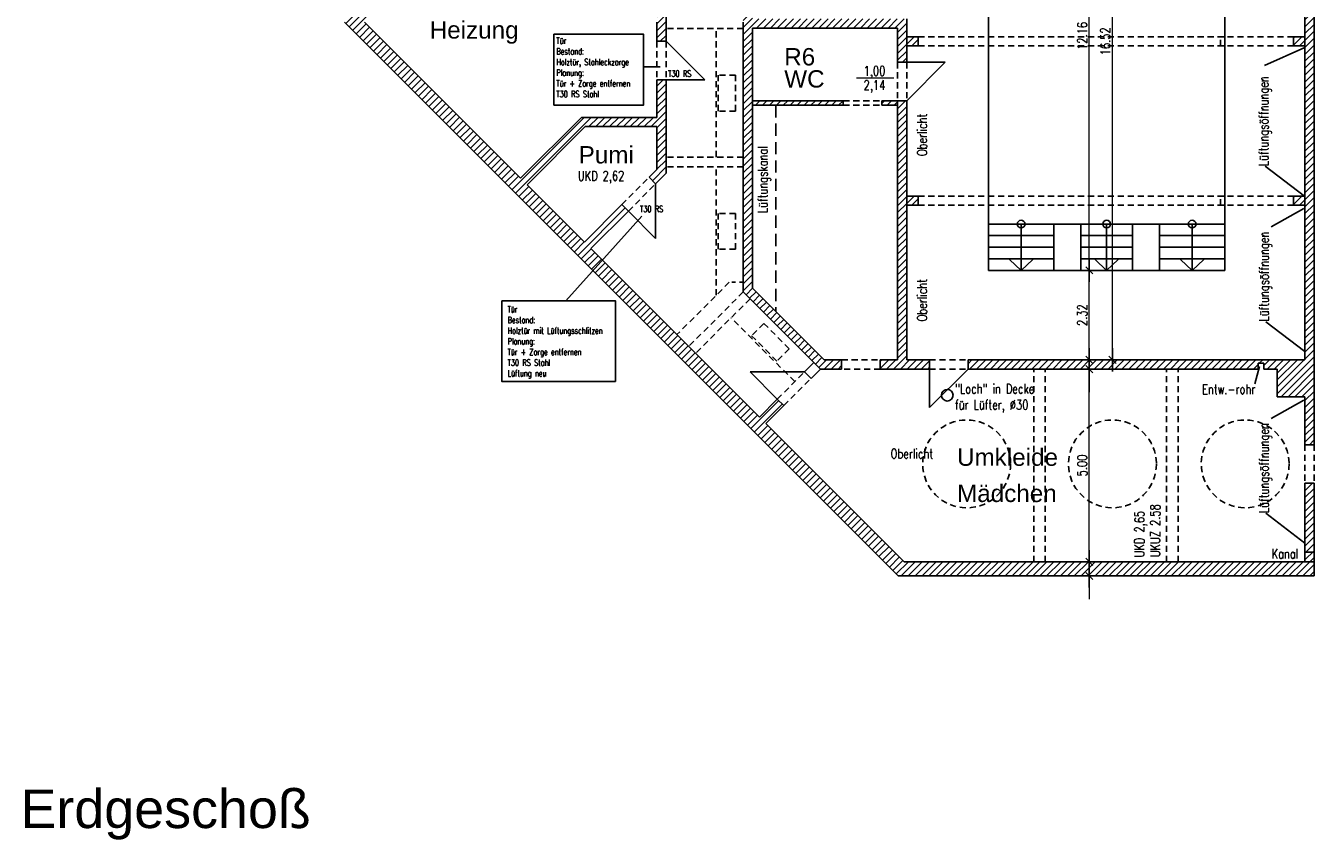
# Model space of a CAD drawing. Extents: x 30 to 188, y -145 to 605.
# Tile 3 of 23: x 40 to 73, y -90 to -69. Entities that reach past the tile are written whole.
import ezdxf

# ---------------------------------------------------------------- set-up
doc = ezdxf.new("R2010")
doc.units = 0
doc.header["$LTSCALE"] = 0.0125
doc.header["$PDMODE"] = 35
doc.header["$PDSIZE"] = 0.1
doc.linetypes.add('VERDECKT', pattern=[9.525, 6.35, -3.175])
for name, color, linetype in [('A_Bemassung', 1, 'Continuous'), ('Bemaszung', 7, 'Continuous'), ('Grundriß', 2, 'Continuous'), ('Masznahmen', 7, 'Continuous'), ('Neubau', 10, 'Continuous'), ('Raumbezeichnung', 2, 'Continuous'), ('Schraffur', 8, 'Continuous'), ('Text', 7, 'Continuous'), ('Türen', 1, 'Continuous'), ('Unterzüge', 9, 'VERDECKT')]:
    doc.layers.add(name, color=color, linetype=linetype)
doc.styles.add('ROMAN', font='ARIAL.TTF')
doc.styles.add('Romans', font='Romans.shx')
doc.styles.add('romans-07', font='Romans.shx', dxfattribs={"width": 0.75})
doc.dimstyles.new('AEC Bemassung 1-100', dxfattribs={"dimtxt": 0.25, "dimasz": 0.3, "dimexe": 0.125, "dimexo": 0, "dimgap": 0.06, "dimtad": 1, "dimdec": 3, "dimrnd": 0.005, "dimzin": 12, "dimdsep": 46, "dimtxsty": 'romans-07', "dimblk": 'BPTICK', "dimcen": 0.125, "dimdle": 0.0625, "dimse1": 1, "dimse2": 1, "dimclrd": 1, "dimclre": 6, "dimclrt": 7, "dimazin": 0, "dimtfac": 1, "dimtdec": 3, "dimtix": 1, "dimtmove": 2, "dimatfit": 2, "dimldrblk": 'BPTICK', "dimfxl": 0, "dimtolj": 1, "dimtzin": 0, "dimlwd": 18, "dimlwe": 18, "dimarcsym": 0})

# ---------------------------------------------------------------- blocks, each defined once
blk = doc.blocks.new('BPTICK')
at = {"color": 0, "linetype": 'ByBlock'}
for p, q in [((-1, 0), (1, 0)), ((0, -1), (0, 1))]:
    blk.add_line(p, q, dxfattribs=at)
at = {"color": 2, "linetype": 'ByBlock'}
blk.add_line((-0.31, -0.31), (0.31, 0.31), dxfattribs=at)
blk = doc.blocks.new('*D58')
at = {"layer": 'A_Bemassung', "color": 1, "linetype": 'Continuous', "lineweight": 18}
for p, q in [((67.652, -82.761), (67.652, -82.461)), ((67.652, -83.426), (67.652, -83.061)), ((67.652, -83.726), (67.652, -84.026))]:
    blk.add_line(p, q, dxfattribs=at)
at = {"layer": 'Defpoints', "color": 0, "linetype": 'Continuous'}
for p in [(66.952, -83.061), (67.652, -83.061), (66.952, -83.426)]:
    blk.add_point(p, dxfattribs=at)
at = {"layer": 'A_Bemassung', "color": 1, "linetype": 'Continuous', "lineweight": 18, "xscale": 0.3, "yscale": 0.3, "zscale": 0.3}
for p, rotation in [((67.652, -83.061), 270), ((67.652, -83.426), 90)]:
    blk.add_blockref('BPTICK', p, dxfattribs=dict(at, rotation=rotation))
blk = doc.blocks.new('*D59')
at = {"layer": 'Bemaszung', "color": 1, "linetype": 'Continuous', "lineweight": 18}
blk.add_line((67.652, -82.761), (67.652, -78.361), dxfattribs=at)
at = {"layer": 'Defpoints', "color": 0, "linetype": 'Continuous'}
for p in [(66.952, -78.061), (67.652, -78.061), (66.952, -83.061)]:
    blk.add_point(p, dxfattribs=at)
at = {"layer": 'Bemaszung', "color": 1, "linetype": 'Continuous', "lineweight": 18, "xscale": 0.3, "yscale": 0.3, "zscale": 0.3}
for p, rotation in [((67.652, -78.061), 90), ((67.652, -83.061), 270)]:
    blk.add_blockref('BPTICK', p, dxfattribs=dict(at, rotation=rotation))
at = {"layer": 'Bemaszung', "color": 7, "linetype": 'Continuous', "lineweight": -3, "insert": (67.467, -80.561), "char_height": 0.25, "attachment_point": 5, "rotation": 90, "style": 'romans-07'}
blk.add_mtext('\\A1;\\A1;5.00', dxfattribs=at)
blk = doc.blocks.new('*D60')
at = {"layer": 'Bemaszung', "color": 1, "linetype": 'Continuous', "lineweight": 18}
for p, q in [((67.652, -77.521), (67.652, -77.221)), ((67.652, -78.061), (67.652, -77.821)), ((67.652, -78.361), (67.652, -78.661))]:
    blk.add_line(p, q, dxfattribs=at)
at = {"layer": 'Defpoints', "color": 0, "linetype": 'Continuous'}
for p in [(66.952, -77.821), (67.652, -77.821), (66.952, -78.061)]:
    blk.add_point(p, dxfattribs=at)
at = {"layer": 'Bemaszung', "color": 1, "linetype": 'Continuous', "lineweight": 18, "xscale": 0.3, "yscale": 0.3, "zscale": 0.3}
for p, rotation in [((67.652, -77.821), 270), ((67.652, -78.061), 90)]:
    blk.add_blockref('BPTICK', p, dxfattribs=dict(at, rotation=rotation))
blk = doc.blocks.new('*D61')
at = {"layer": 'Bemaszung', "color": 1, "linetype": 'Continuous', "lineweight": 18}
blk.add_line((67.652, -77.521), (67.652, -75.801), dxfattribs=at)
at = {"layer": 'Defpoints', "color": 0, "linetype": 'Continuous'}
for p in [(66.952, -75.501), (67.652, -75.501), (66.952, -77.821)]:
    blk.add_point(p, dxfattribs=at)
at = {"layer": 'Bemaszung', "color": 1, "linetype": 'Continuous', "lineweight": 18, "xscale": 0.3, "yscale": 0.3, "zscale": 0.3}
for p, rotation in [((67.652, -75.501), 90), ((67.652, -77.821), 270)]:
    blk.add_blockref('BPTICK', p, dxfattribs=dict(at, rotation=rotation))
at = {"layer": 'Bemaszung', "color": 7, "linetype": 'Continuous', "lineweight": -3, "insert": (67.467, -76.661), "char_height": 0.25, "attachment_point": 5, "rotation": 90, "style": 'romans-07'}
blk.add_mtext('\\A1;\\A1;2.32', dxfattribs=at)
blk = doc.blocks.new('*D62')
at = {"layer": 'Bemaszung', "color": 1, "linetype": 'Continuous', "lineweight": 18}
blk.add_line((67.652, -75.201), (67.652, -63.641), dxfattribs=at)
at = {"layer": 'Defpoints', "color": 0, "linetype": 'Continuous'}
for p in [(66.952, -63.341), (67.652, -63.341), (66.952, -75.501)]:
    blk.add_point(p, dxfattribs=at)
at = {"layer": 'Bemaszung', "color": 1, "linetype": 'Continuous', "lineweight": 18, "xscale": 0.3, "yscale": 0.3, "zscale": 0.3}
for p, rotation in [((67.652, -63.341), 90), ((67.652, -75.501), 270)]:
    blk.add_blockref('BPTICK', p, dxfattribs=dict(at, rotation=rotation))
at = {"layer": 'Bemaszung', "color": 7, "linetype": 'Continuous', "lineweight": -3, "insert": (67.467, -69.421), "char_height": 0.25, "attachment_point": 5, "rotation": 90, "style": 'romans-07'}
blk.add_mtext('\\A1;\\A1;12.16', dxfattribs=at)
blk = doc.blocks.new('*D64')
at = {"layer": 'Bemaszung', "color": 1, "linetype": 'Continuous', "lineweight": 18}
blk.add_line((68.252, -77.521), (68.252, -61.601), dxfattribs=at)
at = {"layer": 'Defpoints', "color": 0, "linetype": 'Continuous'}
for p in [(67.552, -61.301), (68.252, -61.301), (67.552, -77.821)]:
    blk.add_point(p, dxfattribs=at)
at = {"layer": 'Bemaszung', "color": 1, "linetype": 'Continuous', "lineweight": 18, "xscale": 0.3, "yscale": 0.3, "zscale": 0.3}
for p, rotation in [((68.252, -61.301), 90), ((68.252, -77.821), 270)]:
    blk.add_blockref('BPTICK', p, dxfattribs=dict(at, rotation=rotation))
at = {"layer": 'Bemaszung', "color": 7, "linetype": 'Continuous', "lineweight": -3, "insert": (68.067, -69.561), "char_height": 0.25, "attachment_point": 5, "rotation": 90, "style": 'romans-07'}
blk.add_mtext('\\A1;\\A1;16.52', dxfattribs=at)

msp = doc.modelspace()

# ---------------------------------------------------------------- hatches: boundary and pattern name
at = {"layer": 'Schraffur'}
h = msp.add_hatch(dxfattribs=at)
h.set_pattern_fill('ANSI31', color=256, scale=0.04, angle=180, style=0)
h.paths.add_polyline_path([(68.1625, -49.7457), (73.2809, -49.7457), (71.4539, -47.9187), (71.1958, -48.1768), (72.3998, -49.3807), (68.5274, -49.3807), (70.4635, -47.4445), (70.5594, -47.5404), (70.8175, -47.2823), (70.4635, -46.9283), (48.3313, -69.0605), (62.6966, -83.4257), (73.4859, -83.4257), (73.4859, -81.0226), (73.2459, -81.0226), (73.2459, -83.0607), (62.8477, -83.0607), (59.2618, -79.4747), (59.7275, -79.0091), (59.5579, -78.8393), (59.0921, -79.3051), (57.2617, -77.4748), (57.2618, -77.4747), (54.7227, -74.9357), (55.6948, -73.9635), (55.5251, -73.7938), (54.5529, -74.7658), (53.068, -73.2809), (54.5748, -71.774), (56.4359, -71.774), (56.4359, -72.8828), (56.2321, -73.0866), (56.4018, -73.2564), (56.6759, -72.9823), (56.6759, -70.5591), (56.4359, -70.5591), (56.4359, -71.534), (54.4757, -71.534), (52.8982, -73.1112), (48.8476, -69.0605), (54.5528, -63.3553), (54.7024, -63.5048), (54.872, -63.3352), (54.7225, -63.1856)])
h = msp.add_hatch(dxfattribs=at)
h.set_pattern_fill('ANSI31', color=256, scale=0.04, angle=180, style=0)
h.paths.add_polyline_path([(58.9159, -69.2194), (62.6758, -69.2194), (62.6758, -70.1044), (62.9159, -70.1044), (62.9159, -68.9794), (62.6758, -68.9794), (58.9159, -68.9794), (58.9159, -62.1602), (61.6759, -59.4001), (61.7756, -59.4998), (61.9453, -59.3301), (61.8457, -59.2304), (63.147, -57.9291), (62.9773, -57.7594), (60.676, -60.0608), (58.6759, -62.0608), (58.6759, -69.0607), (58.6759, -76.0606), (60.676, -78.0606), (61.2256, -78.0606), (61.2256, -77.8206), (60.7754, -77.8206), (58.9159, -75.9612)])
h = msp.add_hatch(dxfattribs=at)
h.set_pattern_fill('ANSI31', color=256, scale=0.04, angle=180, style=0)
h.paths.add_polyline_path([(72.5259, -78.7806), (73.2459, -78.7806), (73.2459, -80.0226), (73.4859, -80.0226), (73.4859, -60.5039), (73.2459, -60.5039), (73.2459, -77.8206), (64.5049, -77.8206), (64.5049, -78.0606), (72.0305, -78.0606), (72.0305, -77.9106), (72.1805, -77.9106), (72.1805, -78.0606), (72.5259, -78.0606)])
h = msp.add_hatch(dxfattribs=at)
h.set_pattern_fill('ANSI31', color=256, scale=0.04, angle=180, style=0)
h.paths.add_polyline_path([(56.4358, -69.0607), (56.436, -69.5591), (56.6758, -69.5591), (56.6759, -65.139), (56.456, -64.919), (56.2864, -65.0887), (56.4359, -65.2384), (56.4359, -69.0607)])
h = msp.add_hatch(dxfattribs=at)
h.set_pattern_fill('ANSI31', color=256, scale=0.04, angle=180, style=0)
h.paths.add_polyline_path([(63.2159, -69.4406), (62.9159, -69.4406), (62.9159, -69.6806), (63.2159, -69.6806)])
h = msp.add_hatch(dxfattribs=at)
h.set_pattern_fill('ANSI31', color=256, scale=0.04, angle=180, style=0)
h.paths.add_polyline_path([(73.2459, -69.4406), (73.0916, -69.4406), (72.9459, -69.5222), (72.9459, -69.6806), (73.2459, -69.6806)])
h.paths.add_polyline_path([(73.0916, -69.4406), (72.9459, -69.4406), (72.9459, -69.5222)])
h = msp.add_hatch(dxfattribs=at)
h.set_pattern_fill('ANSI31', color=256, scale=0.04, angle=180, style=0)
h.paths.add_polyline_path([(61.2705, -71.2194), (61.2705, -71.1044), (58.9159, -71.1044), (58.9159, -71.2194)])
h.paths.add_polyline_path([(62.6758, -71.2194), (62.6758, -71.1306), (62.6758, -71.1044), (62.2694, -71.1044), (62.2694, -71.2194)])
h = msp.add_hatch(dxfattribs=at)
h.set_pattern_fill('ANSI31', color=256, scale=0.04, angle=180, style=0)
h.paths.add_polyline_path([(62.9155, -77.8206), (62.9159, -71.1044), (62.6758, -71.1044), (62.6758, -77.8206), (62.2256, -77.8206), (62.2256, -78.0606), (62.6758, -78.0606), (63.5048, -78.0606), (63.5049, -77.8206)])
h = msp.add_hatch(dxfattribs=at)
h.set_pattern_fill('ANSI31', color=256, scale=0.04, angle=180, style=0)
h.paths.add_polyline_path([(63.2159, -73.574), (62.9158, -73.574), (62.9157, -73.814), (63.2159, -73.814)])
h.paths.add_polyline_path([(73.2459, -73.574), (72.9459, -73.574), (72.9459, -73.814), (73.2459, -73.814)])

# ---------------------------------------------------------------- linework, layer by layer
at = {"layer": 'Bemaszung', "color": 1, "linetype": 'Continuous', "lineweight": 18}
msp.add_line((62.5774, -70.5124), (61.61, -70.5124), dxfattribs=at)
at = {"layer": 'Grundriß', "color": 2, "linetype": 'Continuous', "ltscale": 4}
for p, q in [((73.2459, -77.8206), (73.2459, -60.5039)), ((73.4859, -80.0226), (73.4859, -60.5039)), ((56.6759, -65.139), (56.6758, -69.5591)), ((62.6966, -83.4257), (48.3313, -69.0605)), ((52.8982, -73.1112), (48.8476, -69.0605)), ((56.4358, -69.0607), (56.436, -69.5591)), ((58.6759, -69.0607), (58.6759, -71.0607)), ((58.6759, -69.0607), (58.6759, -76.0606)), ((58.9159, -69.2194), (58.9159, -75.9612)), ((58.9159, -69.2194), (62.6758, -69.2194)), ((62.6758, -70.1044), (62.6758, -69.2194)), ((56.6758, -69.5591), (56.436, -69.5591)), ((62.9159, -70.1044), (62.6758, -70.1044)), ((56.4359, -70.5591), (56.4359, -71.534)), ((56.6759, -70.5591), (56.4359, -70.5591)), ((56.6759, -70.5591), (56.6759, -72.9823)), ((58.9159, -71.1044), (61.2705, -71.1044)), ((62.2694, -71.1044), (62.6758, -71.1044)), ((62.9159, -71.1044), (62.6758, -71.1044)), ((58.9159, -71.2194), (61.2705, -71.2194)), ((62.2694, -71.2194), (62.6758, -71.2194)), ((54.4757, -71.534), (52.8982, -73.1112)), ((54.5748, -71.774), (53.068, -73.2809)), ((56.4359, -71.534), (54.4757, -71.534)), ((56.4359, -71.774), (54.5748, -71.774)), ((56.4359, -71.7739), (56.4359, -72.8828)), ((56.4359, -72.8828), (56.2321, -73.0866)), ((56.6759, -72.9823), (56.4018, -73.2564)), ((54.5529, -74.7658), (53.068, -73.2809)), ((55.5251, -73.7938), (54.5529, -74.7658)), ((55.6948, -73.9635), (54.7227, -74.9357)), ((59.0921, -79.3051), (54.7227, -74.9357)), ((60.676, -78.0606), (58.6759, -76.0606)), ((60.7754, -77.8206), (58.9159, -75.9612)), ((61.2256, -77.8206), (60.7754, -77.8206)), ((62.6758, -77.8206), (62.2256, -77.8206)), ((63.5049, -77.8206), (62.9155, -77.8206)), ((63.5048, -78.0606), (63.5049, -77.8206)), ((73.2459, -77.8206), (64.5049, -77.8206)), ((64.5049, -78.0606), (64.5049, -77.8206)), ((60.5063, -77.8909), (60.265, -78.1322)), ((60.676, -78.0606), (60.4347, -78.3019)), ((61.2256, -78.0606), (60.676, -78.0606)), ((61.2256, -78.0606), (60.676, -78.0606)), ((62.6758, -78.0606), (62.2256, -78.0606)), ((62.6758, -78.0606), (62.2256, -78.0606)), ((63.5048, -78.0606), (62.6758, -78.0606)), ((72.0305, -78.0606), (64.5049, -78.0606)), ((72.1805, -77.9106), (72.0305, -77.9106)), ((72.5259, -78.0606), (72.1805, -78.0606)), ((72.5259, -78.7806), (72.5259, -78.0606)), ((59.5579, -78.8393), (59.0921, -79.3051)), ((73.2459, -78.7806), (72.5259, -78.7806)), ((73.2459, -80.0226), (73.2459, -78.7806)), ((59.7275, -79.0091), (59.2617, -79.4748)), ((62.8477, -83.0607), (59.2618, -79.4747)), ((73.2459, -80.0226), (73.4859, -80.0226)), ((73.2459, -83.0607), (73.2459, -81.0226)), ((73.2459, -81.0226), (73.4859, -81.0226)), ((73.4859, -83.4257), (73.4859, -81.0226)), ((73.2459, -83.0607), (62.8477, -83.0607)), ((73.4859, -83.4257), (62.6966, -83.4257))]:
    msp.add_line(p, q, dxfattribs=at)
at = {"layer": 'Grundriß'}
for p, q in [((65.0359, -75.5006), (65.0359, -63.3406)), ((71.1659, -75.5006), (71.1659, -63.3406)), ((62.9159, -69.4406), (63.2159, -69.4406)), ((73.2459, -69.4406), (72.9459, -69.4406)), ((62.9159, -69.6806), (63.2159, -69.6806)), ((73.2459, -69.6806), (72.9459, -69.6806)), ((62.9159, -73.574), (63.2159, -73.574)), ((62.9159, -73.814), (63.2159, -73.814)), ((73.2459, -73.574), (72.9459, -73.574)), ((73.2459, -73.814), (72.9459, -73.814)), ((66.7292, -74.3006), (65.0359, -74.3006)), ((65.8826, -74.3006), (65.8826, -75.5006)), ((66.7292, -75.5006), (66.7292, -74.3006)), ((67.4292, -74.3006), (66.7292, -74.3006)), ((67.4292, -75.5006), (67.4292, -74.3006)), ((68.7726, -74.3006), (67.4292, -74.3006)), ((68.1009, -74.3006), (68.1009, -75.5006)), ((68.7726, -75.5006), (68.7726, -74.3006)), ((69.4726, -74.3006), (68.7726, -74.3006)), ((69.4726, -75.5006), (69.4726, -74.3006)), ((71.1659, -74.3006), (69.4726, -74.3006)), ((70.3192, -74.3006), (70.3192, -75.5006)), ((66.7292, -74.6006), (65.0359, -74.6006)), ((68.7726, -74.6006), (67.4292, -74.6006)), ((71.1659, -74.6006), (69.4726, -74.6006)), ((66.7292, -74.9006), (65.0359, -74.9006)), ((68.7726, -74.9006), (67.4292, -74.9006)), ((71.1659, -74.9006), (69.4726, -74.9006)), ((66.7292, -75.2006), (65.0359, -75.2006)), ((71.1659, -75.5006), (65.0359, -75.5006)), ((65.8826, -75.5006), (65.5826, -75.2206)), ((66.1826, -75.2206), (65.8826, -75.5006)), ((68.7726, -75.2006), (67.4292, -75.2006)), ((68.1009, -75.5006), (67.8009, -75.2206)), ((68.4009, -75.2206), (68.1009, -75.5006)), ((71.1659, -75.2006), (69.4726, -75.2006)), ((70.0192, -75.2206), (70.3192, -75.5006)), ((70.3192, -75.5006), (70.6192, -75.2206)), ((61.2256, -77.8206), (61.2256, -78.0606)), ((62.2256, -77.8206), (62.2256, -78.0606)), ((72.0305, -77.9106), (72.0305, -78.0606)), ((72.1805, -77.9106), (72.1805, -78.0606)), ((73.2459, -82.8107), (73.4859, -82.8107)), ((73.2459, -83.0607), (73.4859, -83.0607))]:
    msp.add_line(p, q, dxfattribs=at)
at = {"layer": 'Grundriß', "color": 2, "linetype": 'Continuous', "ltscale": 2}
for p, q in [((62.9159, -68.9794), (62.9159, -70.1044)), ((63.2159, -69.4406), (63.2159, -69.6806)), ((72.9459, -69.4406), (72.9459, -69.6806)), ((61.2705, -71.1044), (61.2705, -71.2194)), ((62.2694, -71.1044), (62.2694, -71.2194)), ((62.6758, -77.8206), (62.6758, -71.1044)), ((62.9159, -71.1044), (62.9155, -77.8206)), ((56.2321, -73.0866), (56.4018, -73.2564)), ((55.5251, -73.7938), (55.6948, -73.9635)), ((63.2159, -73.574), (63.2159, -73.814)), ((72.9459, -73.574), (72.9459, -73.814)), ((60.265, -78.1322), (60.4347, -78.3019)), ((59.5579, -78.8394), (59.7275, -79.0091))]:
    msp.add_line(p, q, dxfattribs=at)
at = {"layer": 'Grundriß', "linetype": 'Continuous'}
for p, q in [((72.1983, -70.1915), (73.2459, -69.7198)), ((72.3703, -74.3732), (73.2179, -73.8988)), ((72.3703, -79.3399), (73.2179, -78.8655)), ((72.2265, -81.8001), (73.2459, -82.5737))]:
    msp.add_line(p, q, dxfattribs=at)
at = {"layer": 'Grundriß', "linetype": 'VERDECKT', "ltscale": 2}
for p, q in [((58.476, -70.4394), (58.026, -70.4394)), ((58.026, -71.3694), (58.026, -70.4394)), ((58.476, -71.3694), (58.476, -70.4394)), ((58.476, -71.3694), (58.026, -71.3694)), ((58.476, -74.0237), (58.026, -74.0237)), ((58.026, -74.9537), (58.026, -74.0237)), ((58.476, -74.9537), (58.476, -74.0237)), ((58.476, -74.9537), (58.026, -74.9537)), ((59.2093, -76.8767), (58.8911, -77.1949)), ((59.5488, -77.8525), (58.8911, -77.1949)), ((59.867, -77.5343), (59.2093, -76.8767)), ((59.867, -77.5343), (59.5488, -77.8525))]:
    msp.add_line(p, q, dxfattribs=at)
at = {"layer": 'Grundriß'}
for centre in [(65.8826, -74.3006), (68.1009, -74.3006), (70.3192, -74.3006)]:
    msp.add_circle(centre, 0.1, dxfattribs=at)
at = {"layer": 'Grundriß', "linetype": 'VERDECKT', "ltscale": 2}
for centre in [(64.4698, -80.5199), (68.2514, -80.5199), (71.6949, -80.5199)]:
    msp.add_circle(centre, 1.1402, dxfattribs=at)
at = {"layer": 'Masznahmen'}
for p, q in [((56.0916, -70.2192), (56.5177, -70.2192)), ((56.0399, -74.091), (54.0768, -76.291))]:
    msp.add_line(p, q, dxfattribs=at)
for points in [[(53.7623, -69.3763), (56.0916, -69.3763), (56.0916, -71.2166), (53.7623, -71.2166)], [(52.4101, -76.291), (55.3572, -76.291), (55.3572, -78.3802), (52.4101, -78.3802)]]:
    msp.add_lwpolyline(points, close=True, dxfattribs=at)
at = {"layer": 'Neubau', "ltscale": 2.4384}
for p, q in [((56.676, -69.5591), (57.6758, -70.5593)), ((56.6757, -70.5591), (57.6758, -70.5593)), ((56.4018, -73.2563), (56.4018, -74.6707)), ((55.6948, -73.9635), (56.4018, -74.6707))]:
    msp.add_line(p, q, dxfattribs=at)
at = {"layer": 'Text', "linetype": 'Continuous'}
for p, q in [((72.2174, -72.8025), (73.2367, -73.5761)), ((72.2265, -76.8335), (73.2459, -77.607)), ((71.9452, -78.4455), (72.0636, -77.9916))]:
    msp.add_line(p, q, dxfattribs=at)
at = {"layer": 'Text'}
msp.add_circle((63.9683, -78.7391), 0.15, dxfattribs=at)
at = {"layer": 'Türen', "color": 1, "linetype": 'Continuous', "ltscale": 2}
for p, q in [((62.9159, -71.1044), (63.916, -70.1044)), ((62.9159, -70.1044), (63.916, -70.1044)), ((60.2649, -78.1322), (58.8507, -78.1323)), ((59.5578, -78.8394), (58.8507, -78.1323)), ((64.5049, -78.0606), (63.5049, -79.0606)), ((63.5049, -78.0606), (63.5049, -79.0606))]:
    msp.add_line(p, q, dxfattribs=at)
at = {"layer": 'Unterzüge', "ltscale": 2}
for p, q in [((58.6759, -69.2294), (56.6758, -69.2294)), ((57.9759, -72.5637), (57.9759, -69.2294)), ((63.2159, -69.4406), (72.9459, -69.4406)), ((71.0559, -69.6806), (71.0559, -69.4406)), ((56.436, -69.5591), (56.4359, -70.5591)), ((56.6758, -69.5591), (56.6759, -70.5591)), ((63.2159, -69.6806), (72.9459, -69.6806)), ((62.6758, -70.1044), (62.6758, -71.1044)), ((62.9159, -70.1044), (62.9159, -71.1044)), ((61.2705, -71.1044), (62.2694, -71.1044)), ((61.2705, -71.2194), (62.2694, -71.2194)), ((58.6759, -72.5637), (56.6759, -72.5637)), ((58.6759, -72.8137), (56.6759, -72.8137)), ((57.9759, -76.1479), (57.9759, -72.8137)), ((55.5251, -73.7938), (56.2321, -73.0866)), ((55.6948, -73.9635), (56.4021, -73.2566)), ((63.2159, -73.574), (72.9459, -73.574)), ((63.2159, -73.814), (72.9459, -73.814)), ((71.0559, -73.814), (71.0559, -73.574)), ((58.3133, -75.8106), (56.9554, -77.1684)), ((58.6759, -76.0606), (57.2618, -77.4747)), ((58.8527, -76.2374), (57.4385, -77.6515)), ((60.0113, -78.3859), (58.3577, -76.7323)), ((61.2256, -77.8206), (62.2256, -77.8206)), ((63.5049, -77.8206), (64.5049, -77.8206)), ((59.5579, -78.8393), (60.265, -78.1322)), ((62.2256, -78.0606), (61.2256, -78.0606)), ((63.5048, -78.0606), (64.5049, -78.0606)), ((66.2106, -83.0607), (66.2106, -78.0606)), ((66.5106, -83.0607), (66.5106, -78.0606)), ((69.6541, -83.0607), (69.6541, -78.0606)), ((69.9541, -83.0607), (69.9541, -78.0606)), ((59.7275, -79.009), (60.4348, -78.302)), ((73.2459, -80.0226), (73.2458, -81.0226)), ((73.4859, -80.0226), (73.4859, -81.0226))]:
    msp.add_line(p, q, dxfattribs=at)
at = {"layer": 'Unterzüge', "color": 2, "ltscale": 4}
msp.add_line((59.5159, -71.2194), (59.5159, -76.5612), dxfattribs=at)
at = {"layer": 'Unterzüge'}
msp.add_line((58.6759, -75.8106), (58.3133, -75.8106), dxfattribs=at)

# ---------------------------------------------------------------- texts
at = {"layer": 'Bemaszung', "style": 'romans-07', "width": 0.75}
for s, p in [('1,00', (61.7973, -70.4524)), ('2,14', (61.7973, -70.8221))]:
    msp.add_text(s, height=0.25, dxfattribs=at).set_placement(p)
at = {"layer": 'Masznahmen', "linetype": 'Continuous', "ltscale": 2.4384, "char_height": 0.166, "width": 3.4411, "attachment_point": 1, "style": 'romans-07'}
for s, insert in [('Tür\\PBestand:\\PHolztür, Stahleckzarge\\PPlanung: \\PTür + Zarge entfernen\\PT30 RS Stahl', (53.8266, -69.4625)), ('Tür\\PBestand:\\PHolztür mit Lüftungsschlitzen \\PPlanung: \\PTür + Zarge entfernen\\PT30 RS Stahl\\PLüftung neu', (52.5611, -76.4265))]:
    msp.add_mtext(s, dxfattribs=dict(at, insert=insert))
at = {"layer": 'Neubau', "ltscale": 2.4384, "style": 'romans-07', "width": 0.75}
for p in [(56.7252, -70.4803), (55.997, -73.9901)]:
    msp.add_text('T30 RS', height=0.166, dxfattribs=at).set_placement(p)
at = {"layer": 'Raumbezeichnung', "color": 7, "linetype": 'Continuous', "ltscale": 4, "style": 'ROMAN'}
for s, p in [('Heizung', (50.5411, -69.49)), ('R6', (59.7378, -70.1861)), ('WC', (59.7378, -70.7599)), ('Pumi', (54.4053, -72.7287)), ('Umkleide', (64.2205, -80.57)), ('Mädchen', (64.2205, -81.5086))]:
    msp.add_text(s, height=0.45, dxfattribs=at).set_placement(p)
at = {"layer": 'Text', "color": 7, "style": 'romans-07', "width": 0.75}
for s, p in [('Lüftungsöffnungen', (72.296, -72.7944)), ('Oberlicht', (63.4392, -72.5384)), ('Lüftungskanal', (59.3055, -74.0137)), ('Lüftungsöffnungen', (72.3052, -76.8253)), ('Oberlicht', (63.4392, -76.8253)), ('Lüftungsöffnungen', (72.3052, -81.792)), ('UKD 2,65', (69.0754, -82.942)), ('UKUZ 2.58', (69.4867, -82.9406))]:
    msp.add_text(s, height=0.25, rotation=90, dxfattribs=at).set_placement(p)
at = {"layer": 'Text', "color": 7, "width": 0.75}
for s, style, p in [('UKD 2,62', 'romans-07', (54.3836, -73.1749)), ('Entw.-rohr', 'romans-07', (70.5766, -78.7078)), ('Oberlicht', 'Romans', (62.4962, -80.3786)), ('Kanal', 'romans-07', (72.3798, -82.9752))]:
    msp.add_text(s, height=0.25, dxfattribs=dict(at, style=style)).set_placement(p)
at = {"layer": 'Text', "color": 7, "insert": (64.1674, -78.4449), "char_height": 0.25, "width": 2.5962, "attachment_point": 1, "style": 'romans-07'}
msp.add_mtext('"Loch" in Decke\\Pfür Lüfter, %%c30', dxfattribs=at)
at = {"layer": 'Text', "color": 7, "linetype": 'Continuous', "ltscale": 4, "insert": (39.9259, -88.9644), "char_height": 1, "width": 2.6326, "attachment_point": 1, "style": 'ROMAN'}
msp.add_mtext('Erdgeschoß', dxfattribs=at)

# ---------------------------------------------------------------- dimensions: what is measured, and where the dimension line sits
at = {"layer": 'A_Bemassung', "color": 1, "linetype": 'Continuous', "lineweight": -3}
dim = msp.add_linear_dim(base=(67.6517, -83.0607), p1=(66.9517, -83.4257), p2=(66.9517, -83.0607), angle=90, text=' ', dimstyle='AEC Bemassung 1-100', override={"dimclrd": 1, "dimclre": 6, "dimclrt": 7}, dxfattribs=at)
dim.commit()
dim.dimension.update_dxf_attribs({"geometry": '*D58', "text_midpoint": (67.6517, -83.2432)})
at = {"layer": 'Bemaszung', "color": 1, "linetype": 'Continuous', "lineweight": -3}
for base, p1, p2, text, picture, middle in [((68.2517, -61.3006), (67.5517, -77.8206), (67.5517, -61.3006), '\\A1;16.52', '*D64', (68.0667, -69.5606)), ((67.6517, -63.3406), (66.9517, -75.5006), (66.9517, -63.3406), '\\A1;12.16', '*D62', (67.4667, -69.4206)), ((67.6517, -75.5006), (66.9517, -77.8206), (66.9517, -75.5006), '\\A1;2.32', '*D61', (67.4667, -76.6606)), ((67.6517, -77.8206), (66.9517, -78.0606), (66.9517, -77.8206), ' ', '*D60', (67.6517, -77.9406)), ((67.6517, -78.0606), (66.9517, -83.0607), (66.9517, -78.0606), '\\A1;5.00', '*D59', (67.4667, -80.5607))]:
    dim = msp.add_linear_dim(base=base, p1=p1, p2=p2, angle=90, text=text, dimstyle='AEC Bemassung 1-100', override={"dimclrd": 1, "dimclre": 6, "dimclrt": 7}, dxfattribs=at)
    dim.commit()
    dim.dimension.update_dxf_attribs({"geometry": picture, "text_midpoint": middle})

doc.saveas('drawing.dxf')
